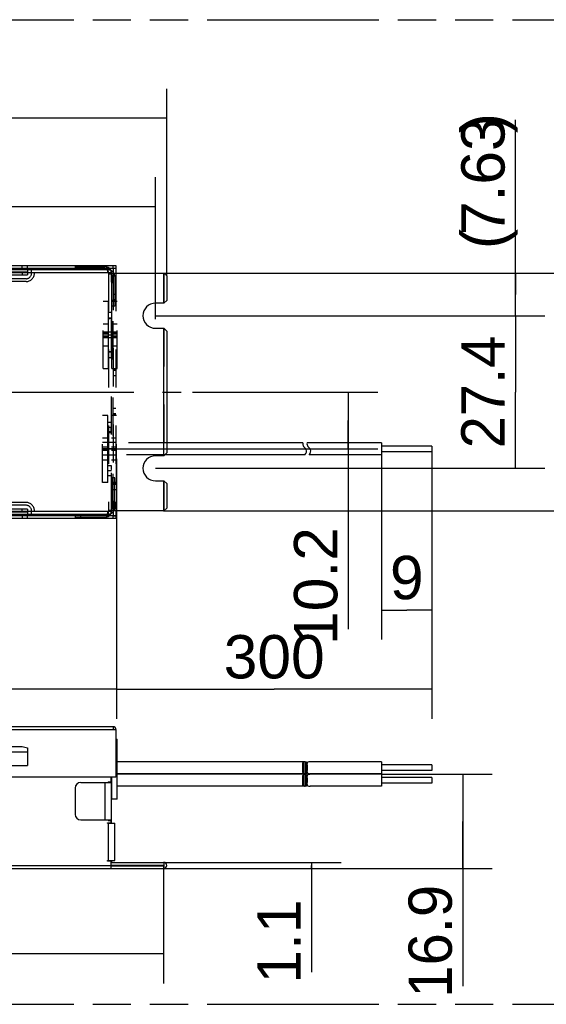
# Model space of a CAD drawing. Header units: millimetres. Extents: x 0 to 210, y 0 to 297.
# Tile 4 of 9: x 102 to 129, y 132 to 182. Entities that reach past the tile are written whole.
import ezdxf
from ezdxf.enums import TextEntityAlignment as Align

# ---------------------------------------------------------------- set-up
doc = ezdxf.new("R2010")
doc.units = ezdxf.units.MM
doc.header["$LTSCALE"] = 19.36
for name, pattern in [('CENTER', [0.6, 0.375, -0.075, 0.075, -0.075]), ('DOT', [0.2, 0.1, -0.1]), ('HIDDEN', [0.2, 0.1, -0.1]), ('PHANTOM', [0.8, 0.45, -0.05, 0.1, -0.05, 0.1, -0.05])]:
    doc.linetypes.add(name, pattern=pattern)
doc.layers.get('0').update_dxf_attribs({"linetype": 'CONTINUOUS'})
for name, color, linetype in [('DEFAULT_2', 8, 'HIDDEN'), ('DEFAULT_3', 7, 'PHANTOM'), ('Z_DIM_2D', 7, 'CONTINUOUS'), ('Z_START_DATUMS', 7, 'CONTINUOUS')]:
    doc.layers.add(name, color=color, linetype=linetype)
doc.styles.add('TEXTSTYLE_3', font='helveticaneueltw1g-ltcn.otf')
doc.styles.add('TEXTSTYLE_4', font='tridonic-metric-print-light.otf')
doc.dimstyles.new('DIMSTYLE_10', dxfattribs={"dimtxt": 2.2, "dimasz": 3.5, "dimexe": 1.5, "dimexo": 0, "dimgap": 0.55, "dimtad": 1, "dimdec": 4, "dimlfac": 3.529412, "dimdsep": 46, "dimtxsty": 'TEXTSTYLE_3', "dimcen": 0.09, "dimclrt": 5, "dimadec": 4, "dimazin": 2, "dimtp": 0.1, "dimtm": 0.1, "dimtfac": 1, "dimtdec": 4, "dimtofl": 0, "dimtmove": 0, "dimatfit": 3, "dimfxl": 0, "dimtolj": 1, "dimarcsym": 0})
doc.dimstyles.new('DIMSTYLE_11', dxfattribs={"dimtxt": 2.2, "dimasz": 3.5, "dimexe": 1.5, "dimexo": 0, "dimgap": 0.55, "dimtad": 1, "dimlfac": 3.529412, "dimdsep": 46, "dimtxsty": 'TEXTSTYLE_3', "dimcen": 0.09, "dimclrt": 5, "dimazin": 2, "dimtp": 0.3, "dimtm": 0.3, "dimtfac": 1, "dimtofl": 0, "dimtmove": 0, "dimatfit": 3, "dimfxl": 0, "dimtolj": 1, "dimarcsym": 0})
doc.dimstyles.new('DIMSTYLE_12', dxfattribs={"dimtxt": 2.2, "dimasz": 3.5, "dimexe": 1.5, "dimexo": 0, "dimgap": 0.55, "dimtad": 1, "dimlfac": 3.529412, "dimdsep": 46, "dimtxsty": 'TEXTSTYLE_3', "dimcen": 0.09, "dimclrt": 5, "dimazin": 2, "dimtp": 0.2, "dimtm": 0.2, "dimtfac": 1, "dimtofl": 0, "dimtmove": 0, "dimatfit": 3, "dimfxl": 0, "dimtolj": 1, "dimarcsym": 0})
doc.dimstyles.new('DIMSTYLE_13', dxfattribs={"dimtxt": 2.2, "dimasz": 3.5, "dimexe": 1.5, "dimexo": 0, "dimgap": 0.55, "dimtad": 1, "dimdec": 1, "dimlfac": 3.529412, "dimdsep": 46, "dimtxsty": 'TEXTSTYLE_4', "dimcen": 0.09, "dimclrt": 5, "dimadec": 1, "dimazin": 2, "dimtp": 0.5, "dimtm": 0.5, "dimtfac": 1, "dimtdec": 1, "dimtofl": 0, "dimtmove": 0, "dimatfit": 3, "dimfxl": 0, "dimtolj": 1, "dimarcsym": 0})
doc.dimstyles.new('DIMSTYLE_15', dxfattribs={"dimtxt": 2.2, "dimasz": 3.5, "dimexe": 1.5, "dimexo": 0, "dimgap": 0.55, "dimtad": 1, "dimdec": 1, "dimlfac": 3.529412, "dimdsep": 46, "dimtxsty": 'TEXTSTYLE_4', "dimcen": 0.09, "dimclrt": 5, "dimadec": 1, "dimazin": 2, "dimtp": 0.2, "dimtm": 0.2, "dimtfac": 1, "dimtdec": 1, "dimtofl": 0, "dimtmove": 0, "dimatfit": 3, "dimfxl": 0, "dimtolj": 1, "dimarcsym": 0})
doc.dimstyles.new('DIMSTYLE_5', dxfattribs={"dimtxt": 2.2, "dimasz": 3.5, "dimexe": 1.5, "dimexo": 0, "dimgap": 0.55, "dimtad": 1, "dimlfac": 3.529412, "dimdsep": 46, "dimtxsty": 'TEXTSTYLE_3', "dimcen": 0.09, "dimclrt": 5, "dimazin": 2, "dimtp": 0.5, "dimtm": 0.5, "dimtfac": 1, "dimtofl": 0, "dimtmove": 0, "dimatfit": 3, "dimfxl": 0, "dimtolj": 1, "dimarcsym": 0})
doc.dimstyles.new('DIMSTYLE_6', dxfattribs={"dimtxt": 2.2, "dimasz": 3.5, "dimexe": 1.5, "dimexo": 0, "dimgap": 0.55, "dimtad": 1, "dimdec": 4, "dimlfac": 3.529412, "dimdsep": 46, "dimtxsty": 'TEXTSTYLE_3', "dimcen": 0.09, "dimclrt": 5, "dimadec": 4, "dimazin": 2, "dimtp": 0.3, "dimtm": 0.3, "dimtfac": 1, "dimtdec": 4, "dimtofl": 0, "dimtmove": 0, "dimatfit": 3, "dimfxl": 0, "dimtolj": 1, "dimarcsym": 0})
doc.dimstyles.new('DIMSTYLE_8', dxfattribs={"dimtxt": 2.2, "dimasz": 3.5, "dimexe": 1.5, "dimexo": 0, "dimgap": 0.55, "dimtad": 1, "dimdec": 1, "dimlfac": 3.529412, "dimdsep": 46, "dimtxsty": 'TEXTSTYLE_3', "dimcen": 0.09, "dimclrt": 5, "dimadec": 1, "dimazin": 2, "dimtp": 0.2, "dimtm": 0.2, "dimtfac": 1, "dimtdec": 1, "dimtofl": 0, "dimtmove": 0, "dimatfit": 3, "dimfxl": 0, "dimtolj": 1, "dimarcsym": 0})
doc.dimstyles.new('DIMSTYLE_9', dxfattribs={"dimtxt": 2.2, "dimasz": 3.5, "dimexe": 1.5, "dimexo": 0, "dimgap": 0.55, "dimtad": 1, "dimdec": 1, "dimlfac": 3.529412, "dimdsep": 46, "dimtxsty": 'TEXTSTYLE_3', "dimcen": 0.09, "dimclrt": 5, "dimadec": 1, "dimazin": 2, "dimtp": 0.5, "dimtm": 0.5, "dimtfac": 1, "dimtdec": 1, "dimtofl": 0, "dimtmove": 0, "dimatfit": 3, "dimfxl": 0, "dimtolj": 1, "dimarcsym": 0})

# ---------------------------------------------------------------- blocks, each defined once
blk = doc.blocks.new('*D5')
at = {"layer": 'Z_DIM_2D', "color": 2, "linetype": 'Continuous', "transparency": 16777216}
for p, q in [((68.029, 165.171), (68.029, 174.29)), ((108.886, 167.084), (108.886, 174.29)), ((68.029, 172.79), (88.457, 172.79)), ((108.886, 172.79), (88.457, 172.79))]:
    blk.add_line(p, q, dxfattribs=at)
at = {"layer": 'Z_DIM_2D', "color": 5, "linetype": 'Continuous', "transparency": 16777216, "style": 'TEXTSTYLE_3'}
blk.add_text('144.2', height=2.2, dxfattribs=at).set_placement((88.457, 173.34), align=Align.CENTER)
blk = doc.blocks.new('_NONE')
blk = doc.blocks.new('*D8')
at = {"layer": 'Z_DIM_2D', "color": 2, "linetype": 'Continuous', "transparency": 16777216}
for p, q in [((120.361, 160.208), (120.361, 150.814)), ((122.911, 160.359), (122.911, 150.814)), ((120.361, 152.314), (121.636, 152.314)), ((122.911, 152.314), (121.636, 152.314))]:
    blk.add_line(p, q, dxfattribs=at)
at = {"layer": 'Z_DIM_2D', "color": 5, "linetype": 'Continuous', "transparency": 16777216, "style": 'TEXTSTYLE_3'}
blk.add_text('9', height=2.2, dxfattribs=at).set_placement((121.636, 152.864), align=Align.CENTER)
blk = doc.blocks.new('*D9')
at = {"layer": 'Z_DIM_2D', "color": 2, "linetype": 'Continuous', "transparency": 16777216}
for p, q in [((106.902, 159.993), (106.902, 146.791)), ((69.984, 158.795), (69.984, 146.791)), ((69.984, 148.291), (88.443, 148.291)), ((106.902, 148.291), (88.443, 148.291))]:
    blk.add_line(p, q, dxfattribs=at)
at = {"layer": 'Z_DIM_2D', "color": 5, "linetype": 'Continuous', "transparency": 16777216, "style": 'TEXTSTYLE_3'}
blk.add_text('130.3', height=2.2, dxfattribs=at).set_placement((88.443, 148.841), align=Align.CENTER)
blk = doc.blocks.new('*D10')
at = {"layer": 'Z_DIM_2D', "color": 2, "linetype": 'Continuous', "transparency": 16777216}
for p, q in [((109.297, 139.501), (118.305, 139.501)), ((116.805, 139.501), (116.805, 139.345)), ((109.297, 139.189), (118.305, 139.189)), ((116.805, 139.189), (116.805, 139.345)), ((116.805, 139.345), (116.805, 133.92))]:
    blk.add_line(p, q, dxfattribs=at)
at = {"layer": 'Z_DIM_2D', "color": 5, "linetype": 'Continuous', "transparency": 16777216, "style": 'TEXTSTYLE_3'}
blk.add_text('1.1', height=2.2, rotation=90, dxfattribs=at).set_placement((116.255, 137.614), align=Align.RIGHT)
blk = doc.blocks.new('*D11')
at = {"layer": 'Z_DIM_2D', "color": 2, "linetype": 'Continuous', "transparency": 16777216}
for p, q in [((110.759, 163.385), (120.161, 163.385)), ((118.661, 163.385), (118.661, 161.94)), ((118.661, 160.495), (118.661, 161.94)), ((118.661, 161.94), (118.661, 151.35)), ((106.902, 160.495), (120.161, 160.495))]:
    blk.add_line(p, q, dxfattribs=at)
at = {"layer": 'Z_DIM_2D', "color": 5, "linetype": 'Continuous', "transparency": 16777216, "style": 'TEXTSTYLE_3'}
blk.add_text('10.2', height=2.2, rotation=90, dxfattribs=at).set_placement((118.111, 156.522), align=Align.RIGHT)
blk = doc.blocks.new('*D12')
at = {"layer": 'Z_DIM_2D', "color": 2, "linetype": 'Continuous', "transparency": 16777216}
for p, q in [((109.297, 169.42), (126.106, 169.42)), ((128.204, 169.42), (134.152, 169.42)), ((132.652, 169.42), (132.652, 163.385)), ((132.652, 157.35), (132.652, 163.385)), ((109.297, 157.35), (134.152, 157.35))]:
    blk.add_line(p, q, dxfattribs=at)
at = {"layer": 'Z_DIM_2D', "color": 5, "linetype": 'Continuous', "transparency": 16777216, "style": 'TEXTSTYLE_3'}
blk.add_text('42.6', height=2.2, rotation=90, dxfattribs=at).set_placement((132.102, 163.385), align=Align.CENTER)
blk = doc.blocks.new('*D13')
at = {"layer": 'Z_DIM_2D', "color": 2, "linetype": 'Continuous', "transparency": 16777216}
for p, q in [((67.462, 169.279), (67.462, 178.787)), ((109.452, 169.279), (109.452, 178.787)), ((67.462, 177.287), (88.457, 177.287)), ((109.452, 177.287), (88.457, 177.287))]:
    blk.add_line(p, q, dxfattribs=at)
at = {"layer": 'Z_DIM_2D', "color": 5, "linetype": 'Continuous', "transparency": 16777216, "style": 'TEXTSTYLE_3'}
blk.add_text('148.2', height=2.2, dxfattribs=at).set_placement((88.457, 177.837), align=Align.CENTER)
blk = doc.blocks.new('*D14')
at = {"layer": 'Z_DIM_2D', "color": 2, "linetype": 'Continuous', "transparency": 16777216}
for p, q in [((127.151, 168.34), (127.151, 177.206)), ((109.297, 169.42), (128.651, 169.42)), ((127.151, 169.42), (127.151, 168.34)), ((127.151, 167.26), (127.151, 168.34)), ((108.913, 167.26), (128.651, 167.26))]:
    blk.add_line(p, q, dxfattribs=at)
at = {"layer": 'Z_DIM_2D', "color": 5, "linetype": 'Continuous', "transparency": 16777216, "style": 'TEXTSTYLE_3'}
for s, p in [(')', (126.601, 176.525)), ('7.63', (126.601, 171.353)), ('(', (126.601, 170.647))]:
    blk.add_text(s, height=2.2, rotation=90, dxfattribs=at).set_placement(p)
blk = doc.blocks.new('*D15')
at = {"layer": 'Z_DIM_2D', "color": 2, "linetype": 'Continuous', "transparency": 16777216}
for p, q in [((122.911, 160.359), (122.911, 146.791)), ((106.902, 158.795), (106.902, 146.791)), ((106.902, 148.291), (114.907, 148.291)), ((122.911, 148.291), (114.907, 148.291))]:
    blk.add_line(p, q, dxfattribs=at)
at = {"layer": 'Z_DIM_2D', "color": 5, "linetype": 'Continuous', "transparency": 16777216, "style": 'TEXTSTYLE_3'}
blk.add_text('300', height=2.2, dxfattribs=at).set_placement((114.907, 148.841), align=Align.CENTER)
blk = doc.blocks.new('*D16')
at = {"layer": 'Z_DIM_2D', "color": 2, "linetype": 'Continuous', "transparency": 16777216}
for p, q in [((67.618, 139.345), (67.618, 133.349)), ((109.297, 139.345), (109.297, 133.349)), ((67.618, 134.849), (88.457, 134.849)), ((109.297, 134.849), (88.457, 134.849))]:
    blk.add_line(p, q, dxfattribs=at)
at = {"layer": 'Z_DIM_2D', "color": 5, "linetype": 'Continuous', "transparency": 16777216, "style": 'TEXTSTYLE_4'}
blk.add_text('147.1', height=2.2, dxfattribs=at).set_placement((88.457, 135.399), align=Align.CENTER)
blk = doc.blocks.new('*D18')
at = {"layer": 'Z_DIM_2D', "color": 2, "linetype": 'Continuous', "transparency": 16777216}
for p, q in [((120.361, 143.971), (125.974, 143.971)), ((124.474, 143.971), (124.474, 141.58)), ((124.474, 139.189), (124.474, 141.58)), ((124.474, 141.58), (124.474, 133.22)), ((109.297, 139.189), (125.974, 139.189))]:
    blk.add_line(p, q, dxfattribs=at)
at = {"layer": 'Z_DIM_2D', "color": 5, "linetype": 'Continuous', "transparency": 16777216, "style": 'TEXTSTYLE_4'}
blk.add_text('16.9', height=2.2, rotation=90, dxfattribs=at).set_placement((123.924, 138.357), align=Align.RIGHT)
blk = doc.blocks.new('*D19')
at = {"layer": 'Z_DIM_2D', "color": 2, "linetype": 'Continuous', "transparency": 16777216}
for p, q in [((108.886, 167.26), (128.651, 167.26)), ((127.151, 167.26), (127.151, 163.385)), ((127.151, 159.511), (127.151, 163.385)), ((108.886, 159.511), (128.651, 159.511))]:
    blk.add_line(p, q, dxfattribs=at)
at = {"layer": 'Z_DIM_2D', "color": 5, "linetype": 'Continuous', "transparency": 16777216, "style": 'TEXTSTYLE_4'}
blk.add_text('27.4', height=2.2, rotation=90, dxfattribs=at).set_placement((126.601, 163.385), align=Align.CENTER)

msp = doc.modelspace()

# ---------------------------------------------------------------- linework, layer by layer
at = {"color": 7, "linetype": 'Continuous'}
for p, q in [((106.619162, 169.590244), (70.295829, 169.590244)), ((101.327351, 169.816911), (106.874162, 169.816911)), ((101.695022, 169.675244), (104.805829, 169.675244)), ((102.383329, 169.675244), (102.383329, 169.590244)), ((104.805829, 169.760244), (106.307496, 169.760244)), ((104.805829, 169.760244), (104.805829, 169.618577)), ((104.805829, 169.618577), (106.307496, 169.618577)), ((106.53126, 169.675244), (106.874162, 169.675244)), ((106.619162, 169.590244), (106.619162, 169.448577)), ((106.729662, 169.672411), (106.729662, 169.477243)), ((106.732496, 169.672411), (106.874162, 169.672411)), ((106.732496, 169.672411), (106.732496, 169.474009)), ((106.874162, 169.816911), (106.874162, 169.675244)), ((106.874162, 169.672411), (106.874162, 169.420244)), ((106.477496, 169.448577), (106.619162, 169.448577)), ((106.477496, 169.448577), (106.477496, 169.420244)), ((106.477496, 169.420244), (109.310829, 169.420244)), ((109.310829, 169.420244), (109.452501, 169.278572)), ((109.452496, 169.278897), (109.452496, 168.038674)), ((109.452501, 168.039), (109.310829, 167.897327)), ((109.310829, 167.897327), (108.885829, 167.897327)), ((108.885829, 166.622327), (109.310829, 166.622327)), ((109.310829, 166.622327), (109.452501, 166.480655)), ((109.452496, 166.480981), (109.452496, 160.289507)), ((116.363586, 160.799827), (109.452496, 160.799827)), ((116.483887, 160.531854), (116.399488, 160.621337)), ((120.360829, 160.799827), (116.581761, 160.799827)), ((116.702054, 160.531854), (116.617655, 160.621337)), ((120.360829, 160.799814), (120.360829, 160.190674)), ((122.910829, 160.639744), (120.360829, 160.639744)), ((122.910829, 160.639745), (122.910829, 160.350744)), ((109.310829, 160.148161), (108.885829, 160.148161)), ((109.452501, 160.289833), (109.310829, 160.148161)), ((116.46918, 160.190661), (109.353329, 160.190661)), ((116.468322, 160.190653), (116.511713, 160.261229)), ((116.686489, 160.190653), (116.72988, 160.261229)), ((120.360829, 160.190661), (116.687347, 160.190661)), ((122.910829, 160.350744), (120.360829, 160.350744)), ((108.885829, 158.873161), (109.310829, 158.873161)), ((109.310829, 158.873161), (109.452501, 158.731488)), ((109.452496, 158.731814), (109.452496, 157.491591)), ((70.295829, 157.180244), (106.619162, 157.180244)), ((104.805829, 157.095244), (101.695079, 157.095244)), ((102.383329, 157.180244), (102.383329, 157.095244)), ((104.805829, 157.151911), (106.307496, 157.151911)), ((104.805829, 157.151911), (104.805829, 157.010244)), ((104.805829, 157.010244), (106.307496, 157.010244)), ((109.310829, 157.350244), (106.477496, 157.350244)), ((106.477496, 157.350244), (106.477496, 157.321911)), ((106.619162, 157.321911), (106.477496, 157.321911)), ((106.874162, 157.095244), (106.53126, 157.095244)), ((106.619162, 157.321911), (106.619162, 157.180244)), ((106.729662, 157.293245), (106.729662, 157.098077)), ((106.732496, 157.296479), (106.732496, 157.098077)), ((106.732496, 157.098077), (106.874162, 157.098077)), ((106.874162, 157.350244), (106.874162, 157.098077)), ((106.874162, 157.095244), (106.874162, 156.953577)), ((109.452501, 157.491916), (109.310829, 157.350244)), ((106.874162, 156.953577), (101.327399, 156.953577)), ((106.729662, 146.386096), (70.182496, 146.386096)), ((106.732496, 146.386096), (106.732496, 146.241596)), ((106.732496, 146.241596), (106.874162, 146.241596)), ((106.874162, 146.241596), (106.874162, 143.836096)), ((106.874162, 145.762762), (106.930829, 145.762762)), ((106.930829, 142.702762), (106.930829, 145.762762)), ((102.383329, 145.096929), (101.278329, 145.096929)), ((101.547496, 145.380262), (102.114162, 145.380262)), ((102.114162, 145.380262), (102.383329, 145.323596)), ((102.383329, 145.323596), (102.383329, 144.416929)), ((116.483887, 144.611012), (106.930829, 144.611012)), ((116.544846, 144.026303), (116.544846, 144.586695)), ((120.360829, 144.611012), (116.72921, 144.611012)), ((120.360829, 144.611003), (120.360829, 144.001855)), ((101.278329, 144.416929), (102.383329, 144.416929)), ((116.483887, 144.001846), (106.930829, 144.001846)), ((116.571049, 144.125213), (116.571049, 144.487786)), ((120.360829, 144.001846), (116.729211, 144.001846)), ((122.910829, 144.450929), (120.360829, 144.450929)), ((122.910829, 144.161929), (120.360829, 144.161929)), ((122.910829, 144.450884), (122.910829, 144.161953)), ((70.040829, 143.836096), (106.874162, 143.836096)), ((105.089162, 143.552762), (106.647496, 143.552762)), ((106.477496, 143.581096), (106.647496, 143.581096)), ((106.477496, 143.581096), (106.477496, 143.552762)), ((106.491662, 143.581096), (106.491662, 143.552762)), ((106.505829, 143.552762), (106.505829, 143.581096)), ((106.619162, 143.836096), (106.619162, 143.581096)), ((106.647496, 141.484429), (106.647496, 143.836096)), ((106.661662, 142.702762), (106.661662, 143.836096)), ((116.483887, 143.970679), (106.930829, 143.970679)), ((116.544846, 143.38529), (116.544846, 143.946305)), ((116.571049, 143.48427), (116.571049, 143.847135)), ((120.360829, 143.970679), (116.728832, 143.970679)), ((120.360829, 143.97064), (120.360829, 143.361551)), ((122.910829, 143.810596), (120.360829, 143.810596)), ((122.910829, 143.521596), (120.360829, 143.521596)), ((122.910829, 143.810594), (122.910829, 143.521603)), ((104.805829, 143.269429), (104.805829, 141.937762)), ((106.661662, 143.085262), (106.647496, 143.085262)), ((106.661662, 143.000262), (106.647496, 143.000262)), ((116.483887, 143.361512), (106.930829, 143.361512)), ((120.360829, 143.361512), (116.729983, 143.361512)), ((106.930829, 142.702762), (106.647496, 142.702762)), ((105.089162, 141.654429), (106.647496, 141.654429)), ((106.449162, 141.512762), (106.619162, 141.512762)), ((106.449162, 141.484429), (106.449162, 141.512762)), ((106.477496, 141.654429), (106.477496, 141.626096)), ((106.477496, 141.626096), (106.647496, 141.626096)), ((106.505829, 141.626096), (106.505829, 141.654429)), ((106.505829, 141.512762), (106.505829, 141.484429)), ((106.619162, 141.626096), (106.619162, 141.512762)), ((106.449162, 141.484429), (106.817496, 141.484429)), ((106.817496, 139.586096), (106.817496, 141.484429)), ((106.449162, 139.586096), (106.817496, 139.586096)), ((106.449162, 139.557762), (106.449162, 139.586096)), ((106.619162, 139.557762), (106.449162, 139.557762)), ((106.505829, 139.586096), (106.505829, 139.557762)), ((106.619162, 139.557762), (106.619162, 139.189429)), ((106.647496, 139.586096), (106.647496, 139.501096)), ((106.647496, 139.501096), (109.296662, 139.501096)), ((109.310829, 139.50045), (109.310829, 139.190074)), ((67.618329, 139.189429), (109.296662, 139.189429)), ((106.619162, 139.331096), (109.296662, 139.331096)), ((106.647496, 139.359429), (109.296662, 139.359429))]:
    msp.add_line(p, q, dxfattribs=at)
at = {"color": 9, "linetype": 'Continuous'}
for p, q in [((105.089162, 169.618577), (105.089162, 169.760244)), ((70.437496, 169.448577), (106.477496, 169.448577)), ((109.296662, 169.420244), (109.296662, 167.897327)), ((109.296662, 166.622327), (109.296662, 160.148161)), ((109.296662, 158.873161), (109.296662, 157.350244)), ((106.477496, 157.321911), (70.437496, 157.321911)), ((105.089162, 157.010244), (105.089162, 157.151911)), ((70.182496, 146.241596), (106.732496, 146.241596)), ((116.399488, 144.029172), (116.399488, 144.583686)), ((116.483887, 144.004054), (116.483887, 144.608804)), ((106.307496, 143.552762), (106.307496, 141.654429)), ((106.930829, 143.836096), (106.874162, 143.836096)), ((116.399488, 143.388838), (116.399488, 143.943353)), ((116.483887, 143.363721), (116.483887, 143.968471)), ((106.477496, 141.484429), (106.477496, 139.586096)), ((106.619162, 139.331096), (70.295829, 139.331096))]:
    msp.add_line(p, q, dxfattribs=at)
at = {"color": 9, "linetype": 'DOT'}
for p, q in [((106.505829, 161.860173), (106.647496, 161.860173)), ((106.647496, 161.586487), (106.505829, 161.586487)), ((106.505829, 159.404001), (106.647496, 159.404001)), ((106.647496, 159.130315), (106.505829, 159.130315))]:
    msp.add_line(p, q, dxfattribs=at)
at = {"color": 7, "linetype": 'Continuous'}
for centre, radius, start, end in [((106.307496, 169.420244), 0.34, 30.0329248, 90), ((106.307496, 169.420244), 0.198333, 59.2668226, 90), ((106.477496, 169.250244), 0.34, 30.0016096, 65.3144359), ((106.307496, 169.420244), 0.198333, 0, 7.621896), ((106.477496, 169.250244), 0.198333, 59.2668226, 80.8496218), ((108.885829, 167.259827), 0.6375, 90, 270), ((116.523896, 160.738676), 0.171013, 159.059325, 223.325162), ((116.321167, 160.37838), 0.223679, 328.4161835, 43.325162), ((116.742062, 160.738676), 0.171013, 159.0590921, 223.325162), ((116.539334, 160.37838), 0.223679, 328.4161835, 43.325162), ((108.885829, 159.510661), 0.6375, 90, 270), ((106.307496, 157.350244), 0.34, 270, 329.998309), ((106.307496, 157.350244), 0.198333, 270, 300.7331114), ((106.307496, 157.350244), 0.198333, 351.7629412, 360), ((106.477496, 157.520244), 0.198333, 278.84256, 300.7331114), ((106.477496, 157.520244), 0.34, 294.6855741, 329.998309), ((106.729662, 146.241596), 0.1445, 0, 90), ((105.089162, 143.269429), 0.283333, 90, 180), ((105.089162, 141.937762), 0.283333, 180, 270), ((109.296662, 139.345262), 0.155833, 270, 90), ((106.647496, 139.501096), 0.141667, 258.4145413, 270), ((109.296662, 139.345262), 0.014167, 270, 90)]:
    msp.add_arc(centre, radius, start, end, dxfattribs=at)
for centre, start_param, end_param in [((116.518417, 144.306429), 0.120488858, 0.426828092), ((116.736584, 144.306429), 0.120488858, 0.426828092), ((116.518417, 144.306429), -3.568420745, -3.262081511), ((116.736584, 144.306429), -3.568420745, -3.262081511), ((116.518417, 143.666096), 0.120488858, 0.426828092), ((116.736584, 143.666096), 0.120488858, 0.426828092), ((116.518417, 143.666096), -3.568420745, -3.262081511), ((116.736584, 143.666096), -3.568420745, -3.262081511)]:
    msp.add_ellipse(centre, major_axis=(0, 0.304583), ratio=0.943181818, start_param=start_param, end_param=end_param, dxfattribs=at)
for points, knots in [([(116.352881, 144.488747), (116.352832, 144.508223), (116.354869, 144.537673), (116.375904, 144.569629), (116.391209, 144.579694), (116.399488, 144.583686)], [0, 0, 0, 0, 0.521637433, 0.753807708, 1, 1, 1, 1]), ([(116.483887, 144.608804), (116.486422, 144.609129), (116.495653, 144.610235), (116.504946, 144.611), (116.51169, 144.611012)], [0, 0, 0, 0, 0.274804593, 1, 1, 1, 1]), ([(116.51169, 144.611012), (116.520237, 144.611028), (116.533447, 144.610526), (116.544005, 144.598254), (116.544854, 144.591207), (116.544845, 144.587615)], [0, 0, 0, 0, 0.557278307, 0.765774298, 1, 1, 1, 1]), ([(116.617655, 144.583686), (116.609376, 144.579694), (116.594072, 144.56963), (116.573038, 144.537678), (116.570999, 144.508231), (116.571048, 144.488757)], [0, 0, 0, 0, 0.246199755, 0.478372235, 1, 1, 1, 1]), ([(116.729857, 144.611012), (116.727768, 144.611008), (116.718468, 144.610737), (116.709208, 144.609722), (116.702054, 144.608804)], [0, 0, 0, 0, 0.224507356, 1, 1, 1, 1]), ([(116.399488, 144.029172), (116.391205, 144.033166), (116.375893, 144.043239), (116.354859, 144.075215), (116.35283, 144.104678), (116.352881, 144.124161)], [0, 0, 0, 0, 0.246194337, 0.478387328, 1, 1, 1, 1]), ([(116.362589, 144.2551), (116.365047, 144.295933), (116.363982, 144.374189), (116.352975, 144.451666), (116.352881, 144.488747)], [0, 0, 0, 0, 0.524523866, 1, 1, 1, 1]), ([(116.352881, 144.124161), (116.352907, 144.134191), (116.355154, 144.177942), (116.360561, 144.221418), (116.362589, 144.2551)], [0, 0, 0, 0, 0.229131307, 1, 1, 1, 1]), ([(116.511774, 144.001846), (116.509681, 144.001848), (116.500352, 144.002116), (116.491064, 144.003133), (116.483887, 144.004054)], [0, 0, 0, 0, 0.224392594, 1, 1, 1, 1]), ([(116.544843, 144.025135), (116.544842, 144.02156), (116.54398, 144.014543), (116.533427, 144.002359), (116.520287, 144.001836), (116.511774, 144.001846)], [0, 0, 0, 0, 0.234075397, 0.442690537, 1, 1, 1, 1]), ([(116.571048, 144.124161), (116.570997, 144.104678), (116.573026, 144.075215), (116.59406, 144.043239), (116.609372, 144.033166), (116.617655, 144.029172)], [0, 0, 0, 0, 0.521612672, 0.753805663, 1, 1, 1, 1]), ([(116.571048, 144.488757), (116.571141, 144.451674), (116.582149, 144.374195), (116.583214, 144.295935), (116.580756, 144.2551)], [0, 0, 0, 0, 0.475471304, 1, 1, 1, 1]), ([(116.580756, 144.2551), (116.580053, 144.243427), (116.576728, 144.1998), (116.571131, 144.156233), (116.571048, 144.124161)], [0, 0, 0, 0, 0.267200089, 1, 1, 1, 1]), ([(116.702054, 144.004054), (116.704597, 144.003727), (116.713856, 144.002619), (116.723178, 144.001854), (116.729941, 144.001846)], [0, 0, 0, 0, 0.274911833, 1, 1, 1, 1]), ([(116.35288, 143.848376), (116.352831, 143.867858), (116.354863, 143.897318), (116.375897, 143.92929), (116.391207, 143.93936), (116.399488, 143.943353)], [0, 0, 0, 0, 0.521638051, 0.753829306, 1, 1, 1, 1]), ([(116.358623, 143.767037), (116.357955, 143.774191), (116.355371, 143.801242), (116.352931, 143.828378), (116.35288, 143.848376)], [0, 0, 0, 0, 0.264327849, 1, 1, 1, 1]), ([(116.352881, 143.483722), (116.352925, 143.505299), (116.357225, 143.550685), (116.366441, 143.644821), (116.363187, 143.718171), (116.358623, 143.767037)], [0, 0, 0, 0, 0.228126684, 0.481100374, 1, 1, 1, 1]), ([(116.483887, 143.968471), (116.486432, 143.968797), (116.495699, 143.969907), (116.505028, 143.970671), (116.511798, 143.970678)], [0, 0, 0, 0, 0.274888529, 1, 1, 1, 1]), ([(116.511798, 143.970678), (116.520305, 143.970687), (116.533438, 143.970163), (116.543975, 143.957983), (116.544842, 143.950974), (116.544843, 143.947402)], [0, 0, 0, 0, 0.557370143, 0.765976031, 1, 1, 1, 1]), ([(116.617655, 143.943353), (116.609374, 143.93936), (116.594063, 143.92929), (116.57303, 143.897318), (116.570997, 143.867858), (116.571047, 143.848376)], [0, 0, 0, 0, 0.246170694, 0.478361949, 1, 1, 1, 1]), ([(116.571047, 143.848376), (116.571063, 143.842013), (116.571985, 143.814828), (116.574854, 143.787772), (116.57679, 143.767037)], [0, 0, 0, 0, 0.234013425, 1, 1, 1, 1]), ([(116.57679, 143.767037), (116.581355, 143.718157), (116.584607, 143.644787), (116.575386, 143.55063), (116.571087, 143.505234), (116.571048, 143.483655)], [0, 0, 0, 0, 0.518924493, 0.771896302, 1, 1, 1, 1]), ([(116.72996, 143.970678), (116.727865, 143.970676), (116.71853, 143.970409), (116.709235, 143.969393), (116.702054, 143.968471)], [0, 0, 0, 0, 0.224416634, 1, 1, 1, 1]), ([(116.399488, 143.388838), (116.391213, 143.392829), (116.375914, 143.402894), (116.354884, 143.434828), (116.352842, 143.464261), (116.352881, 143.483722)], [0, 0, 0, 0, 0.2462058, 0.478481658, 1, 1, 1, 1]), ([(116.511868, 143.361512), (116.50977, 143.361512), (116.50041, 143.361774), (116.49109, 143.362796), (116.483887, 143.363721)], [0, 0, 0, 0, 0.224157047, 1, 1, 1, 1]), ([(116.544845, 143.384881), (116.544849, 143.3813), (116.544015, 143.374274), (116.533499, 143.362061), (116.520369, 143.361512), (116.511868, 143.361512)], [0, 0, 0, 0, 0.234523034, 0.443246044, 1, 1, 1, 1]), ([(116.571048, 143.483655), (116.571013, 143.464208), (116.573062, 143.434794), (116.594093, 143.402889), (116.609383, 143.392827), (116.617655, 143.388838)], [0, 0, 0, 0, 0.5214436, 0.753751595, 1, 1, 1, 1]), ([(116.702054, 143.363721), (116.704608, 143.363393), (116.713897, 143.36228), (116.723251, 143.361513), (116.730035, 143.361512)], [0, 0, 0, 0, 0.275153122, 1, 1, 1, 1])]:
    msp.add_open_spline(points, degree=3, knots=knots, dxfattribs=at)
at = {"layer": 'DEFAULT_2', "color": 8, "linetype": 'DOT'}
for p, q in [((70.185329, 169.672411), (106.729662, 169.672411)), ((106.817496, 168.031911), (106.675829, 168.031911)), ((106.874162, 168.332245), (106.732496, 168.332245)), ((106.732496, 168.077433), (106.874162, 168.077433)), ((106.222496, 166.841911), (106.491662, 166.841911)), ((106.661662, 166.841911), (106.930829, 166.841911)), ((106.491662, 165.708577), (106.222496, 165.708577)), ((106.930829, 165.708577), (106.661662, 165.708577)), ((106.874162, 164.473055), (106.732496, 164.473055)), ((106.732496, 164.218243), (106.874162, 164.218243)), ((106.874162, 162.552245), (106.732496, 162.552245)), ((106.732496, 162.297433), (106.874162, 162.297433)), ((106.194162, 161.061911), (106.463329, 161.061911)), ((106.647496, 161.061911), (106.902496, 161.061911)), ((106.463329, 159.928577), (106.194162, 159.928577)), ((106.902496, 159.928577), (106.647496, 159.928577)), ((106.675829, 158.738577), (106.817496, 158.738577)), ((106.874162, 158.693055), (106.732496, 158.693055)), ((106.732496, 158.438243), (106.874162, 158.438243)), ((106.729662, 157.098077), (70.185329, 157.098077))]:
    msp.add_line(p, q, dxfattribs=at)
at = {"layer": 'DEFAULT_2', "color": 8, "linetype": 'HIDDEN'}
for p, q in [((102.114162, 169.675244), (102.114162, 169.816911)), ((102.383329, 169.675244), (102.383329, 169.816911)), ((102.383329, 169.590244), (102.383329, 169.335244)), ((102.595829, 169.420244), (102.595829, 169.590244)), ((106.53126, 169.675244), (104.805829, 169.675244)), ((106.449162, 169.590244), (106.449162, 169.448577)), ((106.477496, 169.448577), (106.477496, 169.590244)), ((106.731079, 169.672411), (106.732496, 169.672411)), ((106.732496, 169.672411), (106.732496, 169.816911)), ((102.383329, 169.476911), (101.278329, 169.476911)), ((101.278329, 169.335244), (102.383329, 169.335244)), ((102.312496, 169.136911), (101.349162, 169.136911)), ((102.114162, 169.476911), (102.114162, 169.335244)), ((102.737496, 169.448577), (102.737496, 169.420244)), ((106.505829, 169.420244), (106.505829, 157.350244)), ((106.505829, 169.391911), (106.647496, 169.391911)), ((106.647496, 157.350244), (106.647496, 169.420244)), ((106.675829, 167.748577), (106.675829, 169.250244)), ((106.729662, 169.477243), (106.729662, 157.293245)), ((106.732496, 157.296479), (106.732496, 169.474009)), ((106.817496, 169.250244), (106.817496, 167.748577)), ((106.874162, 169.420244), (106.874162, 157.350244)), ((109.310829, 169.420244), (109.310829, 167.897327)), ((102.312496, 168.995244), (101.349162, 168.995244)), ((106.874162, 168.010661), (106.732496, 168.010661)), ((106.491662, 167.975244), (106.222496, 167.975244)), ((106.222496, 164.575244), (106.222496, 167.975244)), ((106.491662, 166.27828), (106.491662, 167.975244)), ((106.930829, 167.975244), (106.661662, 167.975244)), ((106.661662, 166.27828), (106.661662, 167.975244)), ((106.817496, 167.748577), (106.675829, 167.748577)), ((106.930829, 164.575244), (106.930829, 167.975244)), ((106.491662, 167.111077), (106.661662, 167.111077)), ((106.647496, 167.422744), (106.505829, 167.422744)), ((106.647496, 167.139411), (106.505829, 167.139411)), ((106.505829, 166.926911), (106.491662, 166.926911)), ((106.491662, 166.756911), (106.505829, 166.756911)), ((106.661662, 166.926911), (106.647496, 166.926911)), ((106.647496, 166.756911), (106.661662, 166.756911)), ((109.310829, 166.622327), (109.310829, 160.148161)), ((106.930829, 166.416911), (106.222496, 166.416911)), ((106.491662, 166.360244), (106.222496, 166.360244)), ((106.930829, 166.278077), (106.222496, 166.278077)), ((106.930829, 166.275244), (106.222496, 166.275244)), ((106.930829, 166.272411), (106.222496, 166.272411)), ((106.491662, 166.190244), (106.222496, 166.190244)), ((106.930829, 166.133577), (106.222496, 166.133577)), ((106.491662, 164.575244), (106.491662, 166.272208)), ((106.930829, 166.360244), (106.661662, 166.360244)), ((106.661662, 164.575244), (106.661662, 166.272208)), ((106.930829, 166.190244), (106.661662, 166.190244)), ((106.505829, 165.793577), (106.491662, 165.793577)), ((106.491662, 165.623577), (106.505829, 165.623577)), ((106.661662, 165.793577), (106.647496, 165.793577)), ((106.647496, 165.623577), (106.661662, 165.623577)), ((106.491662, 165.439411), (106.661662, 165.439411)), ((106.647496, 165.411077), (106.505829, 165.411077)), ((106.647496, 165.127744), (106.505829, 165.127744)), ((106.222496, 164.575244), (106.491662, 164.575244)), ((106.661662, 164.575244), (106.930829, 164.575244)), ((106.874162, 164.539827), (106.732496, 164.539827)), ((106.463329, 162.195244), (106.194162, 162.195244)), ((106.194162, 158.795244), (106.194162, 162.195244)), ((106.463329, 160.49828), (106.463329, 162.195244)), ((106.902496, 162.195244), (106.647496, 162.195244)), ((106.874162, 162.230661), (106.732496, 162.230661)), ((106.902496, 158.795244), (106.902496, 162.195244)), ((106.633329, 161.544083), (106.647496, 161.544083)), ((106.633329, 161.331077), (106.633329, 161.544083)), ((106.463329, 161.331077), (106.633329, 161.331077)), ((106.505829, 161.146911), (106.463329, 161.146911)), ((106.633329, 161.359411), (106.505829, 161.359411)), ((106.902496, 160.821077), (106.194162, 160.821077)), ((109.452496, 160.799827), (106.194162, 160.799827)), ((106.463329, 160.580244), (106.194162, 160.580244)), ((106.463329, 160.976911), (106.505829, 160.976911)), ((106.902496, 160.580244), (106.647496, 160.580244)), ((106.194162, 160.498077), (106.902496, 160.498077)), ((106.902496, 160.495244), (106.194162, 160.495244)), ((106.902496, 160.492411), (106.194162, 160.492411)), ((106.463329, 160.410244), (106.194162, 160.410244)), ((109.353329, 160.190661), (106.194162, 160.190661)), ((106.902496, 160.169411), (106.194162, 160.169411)), ((106.463329, 158.795244), (106.463329, 160.492208)), ((106.505829, 160.013577), (106.463329, 160.013577)), ((106.902496, 160.410244), (106.647496, 160.410244)), ((106.463329, 159.843577), (106.505829, 159.843577)), ((106.463329, 159.659411), (106.633329, 159.659411)), ((106.633329, 159.631077), (106.505829, 159.631077)), ((106.633329, 159.659411), (106.633329, 159.446405)), ((106.633329, 159.446405), (106.647496, 159.446405)), ((106.817496, 159.021911), (106.675829, 159.021911)), ((106.675829, 157.520244), (106.675829, 159.021911)), ((106.817496, 157.520244), (106.817496, 159.021911)), ((106.463329, 158.795244), (106.194162, 158.795244)), ((106.902496, 158.795244), (106.647496, 158.795244)), ((106.874162, 158.759827), (106.732496, 158.759827)), ((109.310829, 158.873161), (109.310829, 157.350244)), ((102.312496, 157.775244), (101.349162, 157.775244)), ((102.312496, 157.633577), (101.349162, 157.633577)), ((102.383329, 157.435244), (101.278329, 157.435244)), ((101.278329, 157.293577), (102.383329, 157.293577)), ((102.114162, 157.293577), (102.114162, 157.435244)), ((102.114162, 157.095244), (102.114162, 156.953577)), ((102.383329, 157.435244), (102.383329, 157.180244)), ((102.383329, 156.953577), (102.383329, 157.095244)), ((102.595829, 157.180244), (102.595829, 157.350244)), ((102.737496, 157.350244), (102.737496, 157.321911)), ((104.805829, 157.095244), (106.53126, 157.095244)), ((106.449162, 157.321911), (106.449162, 157.180244)), ((106.477496, 157.321911), (106.477496, 157.180244)), ((106.505829, 157.378577), (106.647496, 157.378577)), ((106.729662, 157.098077), (106.732496, 157.098077)), ((106.732496, 156.953577), (106.732496, 157.098077))]:
    msp.add_line(p, q, dxfattribs=at)
for centre, radius, start, end in [((106.307496, 169.420244), 0.198333, 7.621896, 59.2668226), ((106.477496, 169.250244), 0.34, 65.3144359, 90), ((106.307496, 169.420244), 0.34, 0, 30.0329248), ((102.312496, 169.420244), 0.425, 270, 360), ((102.312496, 169.420244), 0.283333, 270, 360), ((106.477496, 169.250244), 0.198333, 80.8496218, 90), ((106.477496, 169.250244), 0.198333, 0, 59.2668226), ((106.477496, 169.250244), 0.34, 0, 30.0016096), ((102.312496, 157.350244), 0.425, 0, 90), ((102.312496, 157.350244), 0.283333, 0, 90), ((106.477496, 157.520244), 0.198333, 300.7331114, 360), ((106.477496, 157.520244), 0.34, 329.998309, 360), ((106.307496, 157.350244), 0.198333, 300.7331114, 351.7629412), ((106.477496, 157.520244), 0.198333, 270, 278.84256), ((106.477496, 157.520244), 0.34, 270, 294.6855741), ((106.307496, 157.350244), 0.34, 329.998309, 360)]:
    msp.add_arc(centre, radius, start, end, dxfattribs=at)
at = {"layer": 'DEFAULT_3', "color": 7, "linetype": 'PHANTOM'}
for p, q in [((49.555041, 182.291642), (149.555041, 182.291642)), ((49.555041, 132.291642), (149.555041, 132.291642))]:
    msp.add_line(p, q, dxfattribs=at)
at = {"layer": 'Z_START_DATUMS', "color": 9, "linetype": 'CENTER'}
msp.add_line((65.681352, 163.385244), (110.18008, 163.385244), dxfattribs=at)

# ---------------------------------------------------------------- dimensions: what is measured, and where the dimension line sits
at = {"layer": 'Z_DIM_2D', "color": 2, "linetype": 'Continuous'}
for base, p1, p2, dimstyle, picture, middle in [((109.452496, 177.286841), (67.462496, 169.278897), (109.452496, 169.278897), 'DIMSTYLE_9', '*D13', (88.494436, 177.286841)), ((108.885829, 172.789708), (68.029162, 165.171302), (108.885829, 167.083594), 'DIMSTYLE_5', '*D5', (88.494436, 172.789708)), ((122.910829, 148.291391), (106.902496, 158.795244), (122.910829, 160.35891), 'DIMSTYLE_6', '*D15', (114.902557, 148.291391)), ((122.910829, 152.31424), (120.360829, 160.207873), (122.910829, 160.35891), 'DIMSTYLE_8', '*D8', (121.635824, 152.31424)), ((109.296662, 134.849087), (67.618329, 139.345262), (109.296662, 139.345262), 'DIMSTYLE_13', '*D16', (88.349287, 134.849087))]:
    dim = msp.add_linear_dim(base=base, p1=p1, p2=p2, dimstyle=dimstyle, override={"dimblk1": 'NONE', "dimblk2": 'NONE', "dimsah": 1}, dxfattribs=at)
    dim.commit()
    dim.dimension.update_dxf_attribs({"geometry": picture, "text_midpoint": middle, "dimtype": 160})
dim = msp.add_linear_dim(base=(127.151008, 167.259827), p1=(109.296662, 169.420244), p2=(108.912963, 167.259827), angle=270, text='(<>)', dimstyle='DIMSTYLE_12', override={"dimblk1": 'NONE', "dimblk2": 'NONE', "dimsah": 1}, dxfattribs=at)
dim.commit()
dim.dimension.update_dxf_attribs({"geometry": '*D14', "text_midpoint": (127.151008, 173.926833), "dimtype": 160})
for base, p1, p2, angle, dimstyle, picture, middle in [((132.652316, 169.420244), (109.296662, 157.350244), (109.296662, 169.420244), 90, 'DIMSTYLE_11', '*D12', (132.652316, 163.372938)), ((127.151008, 167.259827), (108.885829, 159.510661), (108.885829, 167.259827), 90, 'DIMSTYLE_15', '*D19', (127.151008, 163.369696)), ((118.661284, 160.495244), (110.758733, 163.385244), (106.902496, 160.495244), 270, 'DIMSTYLE_8', '*D11', (118.661284, 153.973189)), ((69.984162, 148.291391), (106.902496, 159.993301), (69.984162, 158.795244), 180, 'DIMSTYLE_9', '*D9', (88.488479, 148.291391)), ((124.474445, 139.189429), (120.360829, 143.970679), (109.296662, 139.189429), 270, 'DIMSTYLE_15', '*D18', (124.474445, 135.775095)), ((116.80535, 139.189429), (109.296662, 139.501096), (109.296662, 139.189429), 270, 'DIMSTYLE_10', '*D10', (116.80535, 135.582442))]:
    dim = msp.add_linear_dim(base=base, p1=p1, p2=p2, angle=angle, dimstyle=dimstyle, override={"dimblk1": 'NONE', "dimblk2": 'NONE', "dimsah": 1}, dxfattribs=at)
    dim.commit()
    dim.dimension.update_dxf_attribs({"geometry": picture, "text_midpoint": middle, "dimtype": 160})

doc.saveas('drawing.dxf')
